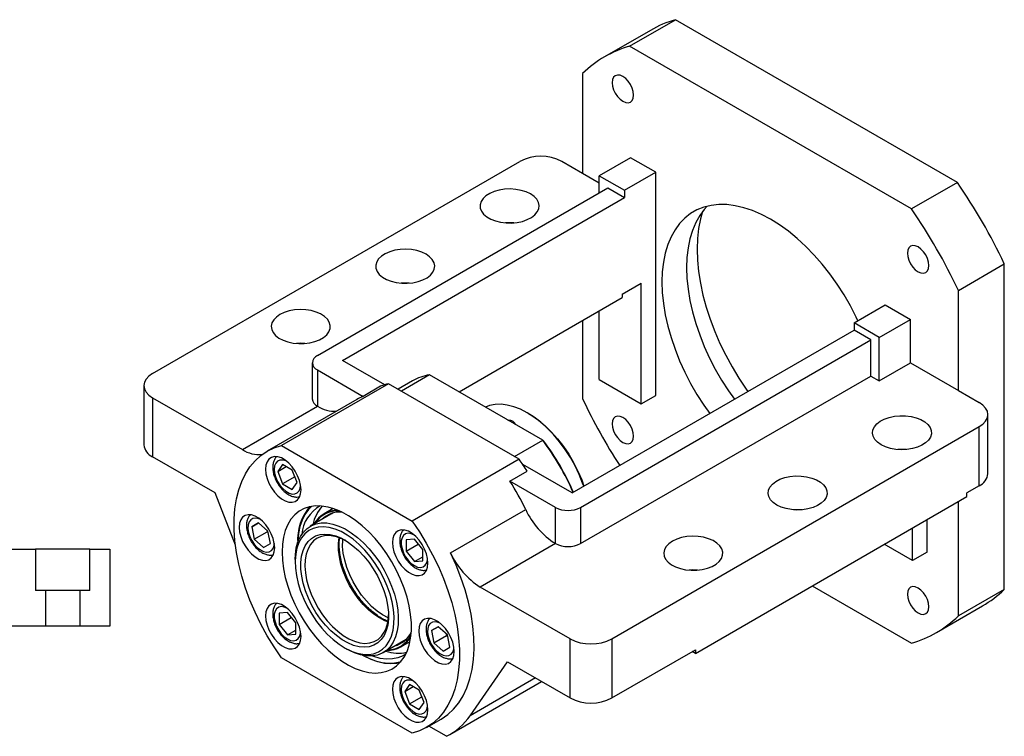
# Paper-space layout 'MBCS40L-H' of a CAD drawing. Header units: millimetres. Extents: x 8 to 324, y 9 to 205.
# Tile 4 of 4: x 179 to 290, y 124 to 205. Entities that reach past the tile are written whole.
import ezdxf

# ---------------------------------------------------------------- set-up
doc = ezdxf.new("R2010")
doc.units = ezdxf.units.MM

psp = doc.layouts.new('MBCS40L-H')

# ---------------------------------------------------------------- linework, layer by layer
at = {"color": 7, "linetype": 'Continuous', "lineweight": 25}
for p, q in [((247.9412, 201.7243), (253.1267, 204.7178)), ((284.9465, 186.3486), (253.1267, 204.7178)), ((250.2881, 203.5138), (245.1027, 200.5203)), ((279.761, 183.3551), (247.9412, 201.7243)), ((242.6379, 198.6617), (242.6379, 187.3662)), ((248.0591, 189.1359), (244.5236, 187.0949)), ((250.8875, 187.5031), (248.0591, 189.1359)), ((194.0833, 164.779), (235.5669, 188.7269)), ((242.6379, 187.3662), (240.2809, 188.7269)), ((244.5236, 186.2777), (242.6379, 187.3662)), ((244.5236, 185.1898), (244.5236, 187.0949)), ((244.5236, 187.0949), (247.352, 185.4621)), ((247.352, 185.4621), (250.8875, 187.5031)), ((250.8875, 162.3264), (250.8875, 187.5031)), ((212.7037, 166.8206), (245.4664, 185.7341)), ((245.4664, 185.7341), (247.352, 184.6456)), ((284.9465, 186.3486), (279.761, 183.3551)), ((215.5322, 166.2764), (247.352, 184.6456)), ((247.352, 185.4621), (247.352, 184.6456)), ((285.0643, 174.1695), (290.2498, 177.163)), ((290.2498, 140.4186), (290.2498, 177.163)), ((247.1163, 173.7584), (249.2376, 174.983)), ((249.2376, 161.374), (249.2376, 174.983)), ((247.1163, 173.7584), (247.1163, 173.3501)), ((285.0643, 162.874), (285.0643, 174.1695)), ((228.686, 162.7105), (247.1163, 173.3501)), ((273.2792, 170.4946), (276.8148, 172.5356)), ((276.8148, 172.5356), (279.6432, 170.9028)), ((244.5236, 164.0953), (244.5236, 171.8533)), ((242.6379, 170.7648), (242.6379, 161.9174)), ((276.1077, 168.8618), (273.2792, 170.4946)), ((273.2792, 170.4946), (273.2792, 169.6781)), ((276.1077, 168.8618), (279.6432, 170.9028)), ((279.6432, 166.0036), (279.6432, 170.9028)), ((241.4594, 151.3089), (273.2792, 169.6781)), ((275.1648, 168.5895), (273.2792, 169.6781)), ((242.4022, 149.6761), (275.1648, 168.5895)), ((275.1648, 164.5068), (275.1648, 168.5895)), ((276.1077, 163.9625), (276.1077, 168.8618)), ((212.118, 166.0042), (212.118, 161.9215)), ((220.3036, 163.5219), (215.5322, 166.2764)), ((276.1077, 163.9625), (279.6432, 166.0036)), ((279.6432, 166.0036), (285.0643, 162.874)), ((212.7037, 165.1878), (217.8556, 162.2137)), ((212.7037, 165.1878), (212.7037, 161.1051)), ((225.354, 164.634), (222.1721, 162.7971)), ((238.1429, 157.2511), (225.354, 164.634)), ((220.7165, 163.6375), (208.6249, 156.6572)), ((235.4737, 155.1182), (220.7165, 163.6375)), ((223.4158, 163.9451), (221.7997, 163.0121)), ((242.4022, 145.5934), (275.1648, 164.5068)), ((244.5236, 164.0953), (249.2376, 161.374)), ((275.1648, 164.5068), (276.1077, 163.9625)), ((193.107, 163.4183), (193.107, 156.7499)), ((219.8119, 163.3431), (217.8556, 162.2137)), ((249.2376, 161.374), (250.8875, 162.3264)), ((285.0643, 162.874), (287.4214, 161.5133)), ((194.0833, 162.0576), (194.0833, 155.3892)), ((194.0833, 162.0576), (204.2205, 156.2055)), ((217.1395, 161.8614), (207.0043, 156.0105)), ((204.2205, 156.2055), (212.7058, 161.1039)), ((212.7037, 161.1051), (212.7058, 161.1039)), ((236.5108, 160.2882), (236.393, 160.3563)), ((288.3977, 153.4842), (288.3977, 160.1526)), ((245.9378, 134.844), (287.4214, 158.792)), ((287.4214, 152.1235), (287.4214, 158.792)), ((234.961, 155.4142), (238.1429, 157.2511)), ((238.1429, 157.2511), (238.2259, 157.2032)), ((208.6249, 156.6572), (223.3822, 148.138)), ((201.1543, 151.3071), (194.0833, 155.3892)), ((235.4737, 155.1182), (223.3822, 148.138)), ((208.764, 154.5098), (208.2197, 153.7353)), ((208.2197, 153.7353), (209.1626, 154.2796)), ((208.2197, 153.7353), (208.764, 152.3323)), ((209.8526, 153.8813), (208.764, 154.5098)), ((210.397, 152.4783), (209.8526, 153.8813)), ((234.422, 152.6502), (236.3783, 153.7795)), ((241.4594, 151.3089), (235.8866, 154.526)), ((210.1444, 153.1292), (208.764, 152.3323)), ((208.764, 152.3323), (209.8526, 151.7038)), ((209.8526, 151.7038), (210.397, 152.4783)), ((239.5738, 149.6761), (234.422, 152.6502)), ((203.4288, 145.4074), (201.1543, 151.3071)), ((287.4214, 152.1235), (286.0071, 151.3071)), ((286.0071, 150.8989), (286.0071, 151.3071)), ((255.3659, 133.21), (286.0071, 150.8989)), ((285.0643, 137.4251), (285.0643, 150.3546)), ((214.4872, 149.053), (211.8872, 147.5521)), ((214.4845, 149.5518), (213.4384, 148.9479)), ((214.3483, 148.97), (214.4113, 149.0318)), ((227.7282, 144.54), (236.2135, 149.4385)), ((239.5738, 145.5934), (239.5738, 149.6761)), ((242.4022, 149.6761), (242.4022, 145.5934)), ((206.058, 147.9217), (205.2882, 147.4771)), ((205.2882, 147.4771), (206.0581, 147.9216)), ((207.1096, 146.9892), (206.058, 147.9217)), ((281.5288, 144.6376), (281.5288, 148.3136)), ((205.2882, 147.4771), (205.57, 146.1002)), ((205.57, 146.1002), (207.0139, 146.9337)), ((206.9788, 147.1052), (207.0139, 146.9337)), ((207.0139, 146.9337), (207.1447, 146.8177)), ((207.3914, 145.6123), (207.1096, 146.9892)), ((279.8789, 143.6851), (279.8789, 147.3611)), ((205.57, 146.1002), (206.6215, 145.1677)), ((223.6416, 146.0895), (222.6988, 146.0052)), ((222.6988, 146.0052), (222.6988, 144.748)), ((224.5845, 144.9166), (223.6416, 146.0895)), ((173.6029, 144.9499), (180.8809, 144.9499)), ((180.8809, 144.9499), (180.8809, 140.2833)), ((186.9916, 144.9499), (180.8809, 144.9499)), ((186.9916, 140.2833), (186.9916, 144.9499)), ((186.9916, 144.9499), (189.2696, 144.9499)), ((189.2696, 144.9499), (189.2696, 136.2833)), ((206.6215, 145.1677), (207.3914, 145.6123)), ((222.6988, 144.748), (224.0794, 145.545)), ((222.6988, 144.748), (223.6416, 143.5752)), ((224.5845, 143.6595), (224.5845, 144.9166)), ((239.5717, 145.5946), (231.0865, 140.6961)), ((239.5738, 145.5934), (239.5717, 145.5946)), ((279.8789, 143.6851), (276.6951, 145.5231)), ((281.5288, 144.6376), (279.8789, 143.6851)), ((210.1817, 143.7825), (210.1817, 143.5104)), ((223.6416, 143.5752), (224.5845, 144.1195)), ((223.6416, 143.5752), (224.5845, 143.6595)), ((182.021, 140.2833), (180.8809, 140.2833)), ((182.021, 136.2833), (182.021, 140.2833)), ((185.8516, 140.2833), (182.021, 140.2833)), ((185.8516, 140.2833), (185.8516, 136.2833)), ((186.9916, 140.2833), (185.8516, 140.2833)), ((241.2237, 134.844), (231.0865, 140.6961)), ((268.5617, 140.8278), (279.761, 134.3626)), ((290.2498, 140.4186), (285.0643, 137.4251)), ((282.5996, 135.5666), (287.7851, 138.5601)), ((209.3083, 137.8123), (208.3655, 137.728)), ((208.3655, 137.728), (208.3655, 136.4709)), ((208.3655, 136.4709), (209.746, 137.2678)), ((210.2511, 136.6395), (209.3083, 137.8123)), ((182.021, 136.2833), (170.9363, 136.2833)), ((185.8516, 136.2833), (182.021, 136.2833)), ((189.2696, 136.2833), (185.8516, 136.2833)), ((208.3655, 136.4709), (209.3083, 135.298)), ((209.3083, 135.298), (210.2511, 135.8423)), ((210.2511, 135.3823), (210.2511, 136.6395)), ((226.3284, 136.2198), (225.5586, 135.7753)), ((225.5586, 135.7753), (226.3285, 136.2197)), ((225.5586, 135.7753), (225.8404, 134.3983)), ((227.38, 135.2874), (226.3284, 136.2198)), ((209.3083, 135.298), (210.2511, 135.3823)), ((220.1199, 133.2912), (222.7198, 134.7921)), ((222.1043, 133.9364), (223.1504, 134.5403)), ((222.6635, 134.7369), (222.5785, 134.7133)), ((225.8404, 134.3983), (227.2843, 135.2319)), ((227.2492, 135.4034), (227.2843, 135.2319)), ((227.2843, 135.2319), (227.4151, 135.1159)), ((227.6617, 133.9104), (227.38, 135.2874)), ((241.2237, 128.1756), (241.2237, 134.844)), ((245.9378, 134.844), (245.9378, 128.1756)), ((215.767, 133.8354), (216.0026, 133.6993)), ((225.8404, 134.3983), (226.8919, 133.4659)), ((226.8919, 133.4659), (227.6617, 133.9104)), ((245.9378, 128.1756), (255.3659, 133.6183)), ((255.3659, 133.21), (255.0122, 133.4142)), ((255.3659, 133.6183), (255.3659, 133.21)), ((223.3822, 124.1861), (208.6249, 132.7053)), ((229.9259, 126.1741), (234.1527, 132.2576)), ((234.1527, 132.2576), (241.2237, 128.1756)), ((223.0973, 129.6837), (222.553, 128.9092)), ((222.553, 128.9092), (223.4959, 129.4536)), ((224.186, 129.0552), (223.0973, 129.6837)), ((224.7303, 127.6523), (224.186, 129.0552)), ((227.6527, 124.0531), (238.0087, 130.0315)), ((222.553, 128.9092), (223.0973, 127.5063)), ((223.0973, 127.5063), (224.4778, 128.3032)), ((223.0973, 127.5063), (224.186, 126.8778)), ((224.186, 126.8778), (224.7303, 127.6523)), ((225.0028, 124.8328), (226.6528, 125.7852)), ((227.2683, 123.8477), (225.2824, 124.9941))]:
    psp.add_line(p, q, dxfattribs=at)
at = {"color": 8, "linetype": 'Continuous', "lineweight": 25}
psp.add_line((237.3083, 130.4359), (229.9259, 126.1741), dxfattribs=at)
at = {"color": 7, "linetype": 'Continuous', "lineweight": 25, "flags": 128}
for points in [[(248.3983, 196.2102), (248.357, 196.5969), (248.2357, 197.0049), (248.0428, 197.4066), (247.7914, 197.7745), (247.4986, 198.0836), (247.1845, 198.3127), (246.8703, 198.4463), (246.5775, 198.4753), (246.3261, 198.3976), (246.1332, 198.2187), (246.012, 197.9506), (245.9706, 197.6117), (246.012, 197.225), (246.1332, 196.817), (246.3261, 196.4153), (246.5775, 196.0474), (246.8703, 195.7384), (247.1845, 195.5092), (247.4986, 195.3756), (247.7914, 195.3466), (248.0428, 195.4243), (248.2357, 195.6032), (248.357, 195.8713), (248.3983, 196.2102)], [(236.7454, 185.0531), (236.2567, 185.286), (235.7005, 185.4613), (235.0969, 185.5727), (234.4677, 185.6162), (233.8356, 185.5901), (233.2235, 185.4954), (232.6535, 185.3355), (232.1462, 185.1163), (231.7199, 184.8456), (231.3901, 184.5332), (231.1686, 184.1905), (231.0635, 183.8297), (231.0786, 183.464), (231.2133, 183.1065), (231.4628, 182.7702), (231.818, 182.4672), (232.2661, 182.2086), (232.7909, 182.0035), (233.3734, 181.8595), (233.9926, 181.7817), (234.6261, 181.773), (235.2511, 181.8337), (235.8448, 181.9615), (236.3859, 182.1519), (236.8549, 182.398), (237.2346, 182.6909), (237.5115, 183.0199), (237.6755, 183.3733), (237.7207, 183.7382), (237.6455, 184.1015), (237.4526, 184.4499), (237.1489, 184.771), (236.7454, 185.0531)], [(273.7164, 170.747), (273.5233, 171.153), (272.8685, 172.4236), (272.1522, 173.6643), (271.3792, 174.8666), (270.5548, 176.0222), (269.6846, 177.1234), (268.7745, 178.1625), (267.8308, 179.1325), (266.8599, 180.0268), (265.8685, 180.8392), (264.8633, 181.5642), (263.8511, 182.1968), (262.839, 182.7328), (261.8338, 183.1684), (260.8423, 183.5007), (259.8715, 183.7274), (258.9277, 183.8469), (258.0177, 183.8585), (257.1475, 183.7621), (256.323, 183.5583), (255.55, 183.2485), (254.8337, 182.8349), (254.179, 182.3202), (253.5904, 181.708), (253.0719, 181.0025), (252.6269, 180.2084), (252.2587, 179.3312), (251.9697, 178.3769), (251.7618, 177.352), (251.6365, 176.2636), (251.5946, 175.119), (251.6365, 173.926), (251.7618, 172.6929), (251.9697, 171.428), (252.2587, 170.14), (252.6269, 168.8377), (253.0719, 167.5299), (253.5904, 166.2257), (254.179, 164.9339), (254.8337, 163.6633), (255.55, 162.4226), (256.323, 161.2203), (256.991, 160.2751)], [(256.6881, 183.6633), (256.3717, 183.3136), (255.8531, 182.6081), (255.4082, 181.814), (255.04, 180.9368), (254.751, 179.9825), (254.5431, 178.9576), (254.4178, 177.8692), (254.3759, 176.7246)], [(256.1655, 183.0553), (255.9384, 182.2296), (255.732, 181.1508), (255.6077, 180.0097), (255.5662, 178.8132), (255.6077, 177.5688), (255.732, 176.2841), (255.9384, 174.9671), (256.2255, 173.6258), (256.5916, 172.2686), (257.0344, 170.9038), (257.5512, 169.5398), (258.1388, 168.185), (258.7936, 166.8478), (259.5116, 165.5365), (260.2883, 164.259), (261.1189, 163.0234), (261.3035, 162.7646)], [(281.7317, 176.9673), (281.6903, 177.354), (281.569, 177.762), (281.3761, 178.1637), (281.1247, 178.5316), (280.832, 178.8406), (280.5178, 179.0698), (280.2036, 179.2034), (279.9109, 179.2323), (279.6595, 179.1547), (279.4666, 178.9758), (279.3453, 178.7077), (279.3039, 178.3688), (279.3453, 177.9821), (279.4666, 177.574), (279.6595, 177.1724), (279.9109, 176.8045), (280.2036, 176.4954), (280.5178, 176.2663), (280.832, 176.1327), (281.1247, 176.1037), (281.3761, 176.1814), (281.569, 176.3603), (281.6903, 176.6284), (281.7317, 176.9673)], [(224.9603, 178.2497), (224.4716, 178.4826), (223.9154, 178.6579), (223.3118, 178.7693), (222.6826, 178.8128), (222.0505, 178.7867), (221.4384, 178.692), (220.8683, 178.5321), (220.361, 178.3129), (219.9348, 178.0422), (219.6049, 177.7298), (219.3835, 177.3871), (219.2784, 177.0263), (219.2935, 176.6606), (219.4282, 176.3031), (219.6776, 175.9668), (220.0328, 175.6638), (220.4809, 175.4052), (221.0057, 175.2001), (221.5883, 175.0561), (222.2075, 174.9783), (222.841, 174.9696), (223.466, 175.0303), (224.0597, 175.1581), (224.6008, 175.3485), (225.0697, 175.5946), (225.4495, 175.8875), (225.7264, 176.2165), (225.8904, 176.5699), (225.9356, 176.9348), (225.8604, 177.298), (225.6674, 177.6465), (225.3637, 177.9676), (224.9603, 178.2497)], [(254.3759, 176.7246), (254.4178, 175.5316), (254.5431, 174.2985), (254.751, 173.0336), (255.04, 171.7456), (255.4082, 170.4433), (255.8531, 169.1355), (256.3717, 167.8313), (256.9603, 166.5395), (257.615, 165.2689), (258.3313, 164.0282), (259.1043, 162.8259), (259.7722, 161.8807)], [(208.4611, 171.4463), (208.0576, 171.1642), (207.7539, 170.8431), (207.561, 170.4946), (207.4857, 170.1314), (207.5309, 169.7665), (207.695, 169.4131), (207.9719, 169.0841), (208.3516, 168.7912), (208.8205, 168.5451), (209.3616, 168.3547), (209.9554, 168.2269), (210.5803, 168.1662), (211.2139, 168.1749), (211.8331, 168.2527), (212.4156, 168.3967), (212.9404, 168.6018), (213.3885, 168.8604), (213.7437, 169.1634), (213.9932, 169.4997), (214.1279, 169.8572), (214.143, 170.2229), (214.0379, 170.5837), (213.8164, 170.9264), (213.4866, 171.2388), (213.0603, 171.5095), (212.553, 171.7287), (211.983, 171.8886), (211.3709, 171.9833), (210.7388, 172.0094), (210.1096, 171.9659), (209.506, 171.8545), (208.9498, 171.6792), (208.4611, 171.4463)], [(211.2858, 168.1803), (210.7388, 168.1988), (210.3505, 168.1803)], [(194.0833, 164.779), (193.6687, 164.4874), (193.3607, 164.1547), (193.171, 163.7937), (193.107, 163.4183), (193.171, 163.0429), (193.3607, 162.6819), (193.6687, 162.3492), (194.0833, 162.0576)], [(242.7613, 152.0605), (242.6392, 152.4097), (242.2445, 153.3952), (241.7811, 154.3665), (241.2546, 155.3123), (240.671, 156.2216), (240.0373, 157.0836), (239.3609, 157.8882), (238.6496, 158.6261), (237.9119, 159.2885), (237.1563, 159.8677), (236.3918, 160.3569), (235.6273, 160.7504), (234.8718, 161.0435), (234.134, 161.2329), (233.4228, 161.3162), (232.7463, 161.2926), (232.1126, 161.1623), (231.6627, 160.9921)], [(287.4214, 158.792), (287.8359, 159.0836), (288.1439, 159.4162), (288.3336, 159.7772), (288.3977, 160.1526), (288.3336, 160.5281), (288.1439, 160.889), (287.8359, 161.2217), (287.4214, 161.5133)], [(236.5108, 160.2882), (236.8927, 160.0556), (237.6541, 159.5187), (238.4017, 158.8937), (239.1262, 158.1882), (239.819, 157.4107), (240.4717, 156.5707), (241.0762, 155.6783), (241.6253, 154.7445), (242.1123, 153.7804), (242.5313, 152.798), (242.7908, 152.0775)], [(248.3983, 157.7181), (248.357, 158.1048), (248.2357, 158.5128), (248.0428, 158.9145), (247.7914, 159.2824), (247.4986, 159.5914), (247.1845, 159.8206), (246.8703, 159.9542), (246.5775, 159.9832), (246.3261, 159.9055), (246.1332, 159.7266), (246.012, 159.4585), (245.9706, 159.1196), (246.012, 158.7329), (246.1332, 158.3249), (246.3261, 157.9232), (246.5775, 157.5553), (246.8703, 157.2463), (247.1845, 157.0171), (247.4986, 156.8835), (247.7914, 156.8545), (248.0428, 156.9322), (248.2357, 157.1111), (248.357, 157.3792), (248.3983, 157.7181)], [(276.3434, 156.7509), (275.9399, 157.033), (275.6362, 157.3541), (275.4432, 157.7026), (275.368, 158.0658), (275.4132, 158.4307), (275.5772, 158.7841), (275.8541, 159.1132), (276.2339, 159.406), (276.7028, 159.6521), (277.2439, 159.8425), (277.8376, 159.9703), (278.4626, 160.031), (279.0961, 160.0223), (279.7153, 159.9445), (280.2979, 159.8005), (280.8227, 159.5955), (281.2708, 159.3368), (281.626, 159.0338), (281.8754, 158.6975), (282.0101, 158.3401), (282.0252, 157.9743), (281.9201, 157.6136), (281.6987, 157.2708), (281.3688, 156.9584), (280.9426, 156.6877), (280.4353, 156.4685), (279.8653, 156.3087), (279.2531, 156.214), (278.6211, 156.1879), (277.9918, 156.2313), (277.3882, 156.3427), (276.832, 156.518), (276.3434, 156.7509)], [(208.6249, 132.7053), (207.7923, 133.9319), (207.016, 135.2029), (206.3012, 136.5098), (205.653, 137.8434), (205.0757, 139.1947), (204.5734, 140.5544), (204.1494, 141.9133), (203.8066, 143.2618), (203.5475, 144.591), (203.3737, 145.8915), (203.2866, 147.1546), (203.2866, 148.3715), (203.3737, 149.5339), (203.5475, 150.6338), (203.8066, 151.6637), (204.1494, 152.6166), (204.5734, 153.4858), (205.0757, 154.2656), (205.653, 154.9504), (206.3012, 155.5356), (207.016, 156.0172), (207.7923, 156.3919), (208.6249, 156.6572)], [(206.8334, 153.9912), (206.8772, 153.485), (207.0067, 152.9503), (207.2161, 152.4105), (207.4963, 151.8893), (207.8352, 151.4094), (208.2178, 150.9918), (208.6275, 150.6547), (209.0463, 150.4129), (209.456, 150.277), (209.8386, 150.2528), (210.1775, 150.3415), (210.4578, 150.5391), (210.6672, 150.8371), (210.7966, 151.2223), (210.8404, 151.6781), (210.7966, 152.1844), (210.6672, 152.7191), (210.4578, 153.2588), (210.1775, 153.7801), (209.8386, 154.26), (209.456, 154.6776), (209.0463, 155.0146), (208.6275, 155.2564), (208.2178, 155.3924), (207.8352, 155.4165), (207.4963, 155.3279), (207.2161, 155.1302), (207.0067, 154.8322), (206.8772, 154.447), (206.8334, 153.9912)], [(264.5582, 149.9475), (264.1548, 150.2296), (263.8511, 150.5507), (263.6581, 150.8992), (263.5829, 151.2624), (263.6281, 151.6273), (263.7921, 151.9807), (264.069, 152.3098), (264.4488, 152.6026), (264.9177, 152.8487), (265.4588, 153.0391), (266.0525, 153.1669), (266.6775, 153.2276), (267.311, 153.2189), (267.9302, 153.1411), (268.5128, 152.9971), (269.0376, 152.7921), (269.4857, 152.5334), (269.8409, 152.2304), (270.0903, 151.8941), (270.225, 151.5367), (270.2401, 151.1709), (270.135, 150.8102), (269.9136, 150.4674), (269.5837, 150.155), (269.1575, 149.8843), (268.6502, 149.6651), (268.0801, 149.5053), (267.468, 149.4106), (266.8359, 149.3845), (266.2067, 149.4279), (265.6031, 149.5393), (265.0469, 149.7146), (264.5582, 149.9475)], [(208.6968, 144.6397), (208.7382, 143.719), (208.8619, 142.7609), (209.0665, 141.7762), (209.3498, 140.7763), (209.7084, 139.7723), (210.1383, 138.7757), (210.6348, 137.7977), (211.192, 136.8494), (211.8037, 135.9416), (212.4631, 135.0846), (213.1625, 134.2881), (213.8942, 133.561), (214.6497, 132.9117), (215.4206, 132.3475), (216.1981, 131.8747), (216.9734, 131.4988), (217.7377, 131.224), (218.4823, 131.0534), (219.1989, 130.989), (219.8792, 131.0314), (220.5157, 131.1802), (221.101, 131.4338), (221.6286, 131.7891), (222.0924, 132.2423), (222.4873, 132.7882), (222.8086, 133.4205), (223.0529, 134.1322), (223.2173, 134.9151), (223.3, 135.7604), (223.3, 136.6586), (223.2173, 137.5993), (223.0529, 138.5721), (222.8086, 139.5658), (222.4873, 140.5692), (222.0924, 141.5709), (221.6286, 142.5596), (221.101, 143.5241), (220.5157, 144.4534), (219.8792, 145.3371), (219.1989, 146.165), (218.4823, 146.9279), (217.7377, 147.6171), (216.9734, 148.2247), (216.1981, 148.7439), (215.4206, 149.1689), (214.6497, 149.4947), (213.8942, 149.7177), (213.1625, 149.8354), (212.4631, 149.8464), (211.8037, 149.7507), (211.192, 149.5492), (210.6348, 149.2443), (210.1383, 148.8395), (209.7084, 148.3392), (209.3498, 147.7493), (209.0665, 147.0763), (208.8619, 146.328), (208.7382, 145.5127), (208.6968, 144.6397)], [(212.0361, 149.7974), (211.6705, 149.4303), (211.2746, 148.8848), (210.9536, 148.2513), (210.7111, 147.5372), (210.55, 146.7508), (210.4722, 145.9013), (210.4661, 145.6938)], [(203.8649, 147.4291), (203.9087, 146.9229), (204.0381, 146.3881), (204.2475, 145.8484), (204.5278, 145.3272), (204.8666, 144.8473), (205.2493, 144.4297), (205.659, 144.0926), (206.0778, 143.8508), (206.4875, 143.7149), (206.8701, 143.6907), (207.209, 143.7794), (207.4892, 143.977), (207.6986, 144.275), (207.8281, 144.6602), (207.8719, 145.116), (207.8281, 145.6223), (207.6986, 146.157), (207.4892, 146.6967), (207.209, 147.2179), (206.8701, 147.6978), (206.4875, 148.1155), (206.0778, 148.4525), (205.659, 148.6943), (205.2493, 148.8303), (204.8666, 148.8544), (204.5278, 148.7657), (204.2475, 148.5681), (204.0381, 148.2701), (203.9087, 147.8849), (203.8649, 147.4291)], [(210.1817, 143.7825), (210.2048, 144.367), (210.3095, 145.1093), (210.4972, 145.7833), (210.7652, 146.3791), (211.1096, 146.8881), (211.5253, 147.3027), (212.0064, 147.617), (212.5457, 147.8264), (213.1355, 147.9278), (213.7671, 147.9197), (214.4313, 147.8023), (215.1185, 147.5773), (215.8185, 147.2479), (216.5212, 146.819), (217.2164, 146.2968), (217.8939, 145.6889), (218.5439, 145.0043), (219.1568, 144.2527), (219.7237, 143.4454), (220.2364, 142.5939), (220.6873, 141.7108), (221.0699, 140.8088), (221.3787, 139.9012), (221.6091, 139.0012), (221.7577, 138.1219), (221.8225, 137.2762), (221.8024, 136.4763), (221.6977, 135.7339), (221.51, 135.0599), (221.242, 134.4641), (221.242, 134.4641)], [(223.3822, 148.138), (224.2149, 146.9114), (224.9912, 145.6403), (225.7059, 144.3335), (226.3541, 142.9999), (226.9314, 141.6486), (227.4338, 140.2888), (227.8578, 138.93), (228.2005, 137.5814), (228.4597, 136.2523), (228.6334, 134.9518), (228.7206, 133.6887), (228.7206, 132.4718), (228.6334, 131.3094), (228.4597, 130.2095), (228.2005, 129.1796), (227.8578, 128.2267), (227.4338, 127.3574), (226.9314, 126.5777), (226.3541, 125.8929), (225.7059, 125.3077), (224.9912, 124.826), (224.2149, 124.4513), (223.3822, 124.1861)], [(220.7942, 134.5693), (221.0556, 135.1529), (221.2369, 135.8144), (221.3353, 136.5437), (221.3493, 137.3297), (221.2786, 138.1605), (221.1245, 139.0235), (220.8891, 139.9056), (220.5761, 140.7935), (220.1902, 141.6737), (219.7373, 142.5329), (219.2242, 143.3579), (218.6587, 144.1365), (218.0494, 144.8566), (217.4055, 145.5075), (216.7368, 146.0791), (216.0534, 146.563), (215.3656, 146.9517), (214.684, 147.2394), (214.0188, 147.4216), (213.3801, 147.4957), (212.7776, 147.4604), (212.2204, 147.3164), (211.717, 147.0659), (211.275, 146.7125), (210.9011, 146.2617), (210.601, 145.7203), (210.3793, 145.0966), (210.2392, 144.3999), (210.1829, 143.6408), (210.2113, 142.8309), (210.3239, 141.9824), (210.519, 141.1082), (210.7937, 140.2215), (211.1438, 139.3357), (211.564, 138.4644), (212.048, 137.6207), (212.5883, 136.8173), (213.1768, 136.0666), (213.8046, 135.3798), (214.4622, 134.7674), (215.1395, 134.2386), (215.8264, 133.8015), (216.5124, 133.4626), (217.1871, 133.2273), (217.8403, 133.0989), (218.462, 133.0794), (219.043, 133.1692), (219.5743, 133.3669), (220.0479, 133.6694), (220.4566, 134.0722), (220.7942, 134.5693)], [(221.1668, 145.7168), (221.2106, 145.2105), (221.34, 144.6758), (221.5494, 144.136), (221.8297, 143.6148), (222.1685, 143.1349), (222.5511, 142.7173), (222.9608, 142.3802), (223.3797, 142.1385), (223.7894, 142.0025), (224.172, 141.9783), (224.5108, 142.067), (224.7911, 142.2647), (225.0005, 142.5626), (225.1299, 142.9479), (225.1737, 143.4036), (225.1299, 143.9099), (225.0005, 144.4446), (224.7911, 144.9844), (224.5108, 145.5056), (224.172, 145.9855), (223.7894, 146.4031), (223.3797, 146.7402), (222.9608, 146.982), (222.5511, 147.1179), (222.1685, 147.1421), (221.8297, 147.0534), (221.5494, 146.8558), (221.34, 146.5578), (221.2106, 146.1725), (221.1668, 145.7168)], [(220.2216, 135.2205), (219.9016, 134.7553), (219.5108, 134.3847), (219.056, 134.115), (218.545, 133.951), (217.9864, 133.8953), (217.3899, 133.949), (216.7657, 134.1111), (216.1243, 134.3789), (215.4769, 134.7477), (214.8344, 135.2112), (214.2079, 135.7616), (213.6081, 136.3894), (213.0453, 137.0839), (212.529, 137.8331), (212.0682, 138.6243), (211.6706, 139.4439), (211.3432, 140.278), (211.0915, 141.1121), (210.9197, 141.9321), (210.831, 142.724), (210.8267, 143.4741), (210.9069, 144.1697), (211.0704, 144.7988), (211.3142, 145.3506), (211.6342, 145.8159), (212.0249, 146.1865), (212.4797, 146.4561), (212.9907, 146.6201), (213.5493, 146.6758), (214.1458, 146.6221), (214.7701, 146.46), (215.4114, 146.1923), (216.0589, 145.8235), (216.7013, 145.3599), (217.3278, 144.8095), (217.9276, 144.1817), (218.4905, 143.4873), (219.0068, 142.738), (219.4676, 141.9468), (219.8651, 141.1272), (220.1926, 140.2932), (220.4443, 139.459), (220.616, 138.639), (220.7048, 137.8472), (220.7091, 137.097), (220.6288, 136.4015), (220.4654, 135.7724), (220.2216, 135.2205)], [(215.8879, 145.9304), (215.455, 146.1449), (214.8358, 146.3697), (214.2375, 146.4883), (213.6707, 146.4987), (213.1455, 146.4006), (212.6714, 146.1958), (212.2567, 145.888), (211.9088, 145.4826), (211.634, 144.9869), (211.4372, 144.4098), (211.3219, 143.7614), (211.2902, 143.0535), (211.3425, 142.2986), (211.478, 141.5102), (211.6943, 140.7024), (211.9875, 139.8896), (212.3523, 139.0863), (212.7823, 138.3068), (213.2698, 137.565), (213.8061, 136.8743), (214.3816, 136.2468), (214.986, 135.6938), (215.6086, 135.2252), (216.2382, 134.8493), (216.8637, 134.5729), (217.4738, 134.4008), (218.0576, 134.3362), (218.6048, 134.3802), (219.1056, 134.5319), (219.5511, 134.7888), (219.9332, 135.1462), (220.2452, 135.5977), (220.2452, 135.5977)], [(252.7731, 145.8655), (252.3697, 145.5834), (252.0659, 145.2623), (251.873, 144.9139), (251.7978, 144.5506), (251.843, 144.1857), (252.007, 143.8324), (252.2839, 143.5033), (252.6636, 143.2104), (253.1326, 142.9643), (253.6737, 142.7739), (254.2674, 142.6461), (254.8924, 142.5854), (255.5259, 142.5941), (256.1451, 142.6719), (256.7276, 142.8159), (257.2525, 143.021), (257.7006, 143.2796), (258.0557, 143.5826), (258.3052, 143.9189), (258.4399, 144.2764), (258.455, 144.6421), (258.3499, 145.0029), (258.1284, 145.3456), (257.7986, 145.658), (257.3724, 145.9287), (256.865, 146.1479), (256.295, 146.3078), (255.6829, 146.4025), (255.0508, 146.4286), (254.4216, 146.3851), (253.818, 146.2737), (253.2618, 146.0984), (252.7731, 145.8655)], [(226.6528, 125.7852), (226.6755, 125.7984), (227.4029, 126.2974), (228.0604, 126.9045), (228.6432, 127.6154), (229.1472, 128.4251), (229.5687, 129.3276), (229.9047, 130.3166), (230.1528, 131.385), (230.3112, 132.525), (230.3788, 133.7285), (230.3551, 134.9868), (230.2402, 136.291), (230.0351, 137.6317), (229.7411, 138.9992), (229.3604, 140.3837), (228.8957, 141.7753), (228.3503, 143.1641), (227.7282, 144.54)], [(255.5978, 142.5996), (255.0508, 142.618), (254.6625, 142.5996)], [(281.7317, 138.4752), (281.6903, 138.8618), (281.569, 139.2699), (281.3761, 139.6716), (281.1247, 140.0395), (280.832, 140.3485), (280.5178, 140.5777), (280.2036, 140.7113), (279.9109, 140.7402), (279.6595, 140.6626), (279.4666, 140.4837), (279.3453, 140.2156), (279.3039, 139.8767), (279.3453, 139.49), (279.4666, 139.0819), (279.6595, 138.6803), (279.9109, 138.3124), (280.2036, 138.0033), (280.5178, 137.7742), (280.832, 137.6406), (281.1247, 137.6116), (281.3761, 137.6892), (281.569, 137.8682), (281.6903, 138.1363), (281.7317, 138.4752)], [(206.8334, 137.4396), (206.8772, 136.9334), (207.0067, 136.3986), (207.2161, 135.8589), (207.4963, 135.3377), (207.8352, 134.8578), (208.2178, 134.4402), (208.6275, 134.1031), (209.0463, 133.8613), (209.456, 133.7254), (209.8386, 133.7012), (210.1775, 133.7899), (210.4578, 133.9875), (210.6672, 134.2855), (210.7966, 134.6707), (210.8404, 135.1265), (210.7966, 135.6328), (210.6672, 136.1675), (210.4578, 136.7072), (210.1775, 137.2284), (209.8386, 137.7083), (209.456, 138.126), (209.0463, 138.463), (208.6275, 138.7048), (208.2178, 138.8408), (207.8352, 138.8649), (207.4963, 138.7763), (207.2161, 138.5786), (207.0067, 138.2806), (206.8772, 137.8954), (206.8334, 137.4396)], [(224.1353, 135.7273), (224.1791, 135.221), (224.3085, 134.6863), (224.5179, 134.1465), (224.7982, 133.6253), (225.137, 133.1454), (225.5197, 132.7278), (225.9294, 132.3907), (226.3482, 132.149), (226.7579, 132.013), (227.1405, 131.9888), (227.4794, 132.0775), (227.7596, 132.2752), (227.969, 132.5731), (228.0985, 132.9584), (228.1422, 133.4141), (228.0985, 133.9204), (227.969, 134.4551), (227.7596, 134.9949), (227.4794, 135.5161), (227.1405, 135.996), (226.7579, 136.4136), (226.3482, 136.7507), (225.9294, 136.9925), (225.5197, 137.1284), (225.137, 137.1526), (224.7982, 137.0639), (224.5179, 136.8663), (224.3085, 136.5683), (224.1791, 136.183), (224.1353, 135.7273)], [(221.242, 134.4641), (220.8976, 133.9552), (220.4818, 133.5406), (220.0008, 133.2263), (219.4614, 133.0169), (218.8716, 132.9155), (218.24, 132.9235), (217.5758, 133.0409), (216.8887, 133.266), (216.1887, 133.5953), (216.0026, 133.6993)], [(222.0059, 132.1214), (221.6579, 132.0535), (220.9782, 132.0093), (220.2622, 132.072), (219.5179, 132.2409), (218.7539, 132.514), (217.9787, 132.8882), (217.7702, 133.0052)], [(217.7999, 132.9898), (218.4892, 132.6464), (219.2563, 132.3563), (220.0046, 132.1719), (220.7254, 132.0953), (221.4101, 132.1276), (222.0508, 132.2682), (222.1387, 132.2972)], [(222.6682, 133.1155), (222.3571, 132.9315), (221.7829, 132.7002), (221.1586, 132.5742), (220.4918, 132.555), (219.7905, 132.6429), (219.0633, 132.8367), (218.8458, 132.9136)], [(221.1668, 129.1652), (221.2106, 128.6589), (221.34, 128.1242), (221.5494, 127.5844), (221.8297, 127.0632), (222.1685, 126.5833), (222.5511, 126.1657), (222.9608, 125.8286), (223.3797, 125.5868), (223.7894, 125.4509), (224.172, 125.4267), (224.5108, 125.5154), (224.7911, 125.7131), (225.0005, 126.011), (225.1299, 126.3963), (225.1737, 126.852), (225.1299, 127.3583), (225.0005, 127.893), (224.7911, 128.4328), (224.5108, 128.954), (224.172, 129.4339), (223.7894, 129.8515), (223.3797, 130.1886), (222.9608, 130.4304), (222.5511, 130.5663), (222.1685, 130.5905), (221.8297, 130.5018), (221.5494, 130.3042), (221.34, 130.0062), (221.2106, 129.6209), (221.1668, 129.1652)]]:
    psp.add_lwpolyline(points, dxfattribs=at)
at = {"color": 8, "linetype": 'Continuous', "lineweight": 25, "flags": 128}
for points in [[(209.2398, 154.8683), (209.1284, 154.9219), (208.779, 155.0242), (208.4603, 155.015), (208.191, 154.8949), (207.9865, 154.6709), (207.8589, 154.3561), (207.8155, 153.9686)], [(207.8155, 153.9686), (207.8589, 153.531), (207.9865, 153.0688), (208.191, 152.6087), (208.4603, 152.1777), (208.779, 151.8006), (209.1284, 151.4994), (209.4882, 151.2917), (209.8377, 151.1894), (210.1563, 151.1986), (210.4257, 151.3187), (210.6301, 151.5426), (210.7577, 151.8575), (210.7995, 152.1666)], [(206.2713, 148.3062), (206.0707, 148.3956), (205.7271, 148.4703), (205.4192, 148.4331), (205.1647, 148.2862), (204.9785, 148.038), (204.8715, 147.7031), (204.8497, 147.3008), (204.9146, 146.8546), (205.0623, 146.3904), (205.2842, 145.9351)], [(223.5732, 146.5939), (223.2844, 146.7123), (222.9479, 146.7592), (222.6518, 146.6941), (222.4131, 146.5208), (222.2459, 146.2494), (222.1598, 145.8956), (222.1598, 145.48), (222.2459, 145.0268), (222.4131, 144.5623), (222.6518, 144.1135), (222.9479, 143.7065), (223.2844, 143.3649), (223.6416, 143.1085), (223.9989, 142.9524), (224.3354, 142.9055), (224.6315, 142.9706), (224.8702, 143.1439), (225.0374, 143.4153), (225.1235, 143.7691), (225.1328, 143.8921)], [(205.2842, 145.9351), (205.5675, 145.5153), (205.8957, 145.1553), (206.2497, 144.8761), (206.6089, 144.6938), (206.9524, 144.6191), (207.2604, 144.6563), (207.5149, 144.8032), (207.701, 145.0514), (207.8081, 145.3863), (207.831, 145.6045)], [(220.6378, 136.7489), (220.3234, 136.8754), (219.6944, 137.2023), (219.0669, 137.6255), (218.4521, 138.1374), (217.8608, 138.729), (217.3037, 139.3896), (216.7906, 140.1074), (216.3309, 140.8698), (215.9326, 141.663), (215.6028, 142.4728), (215.3475, 143.285), (215.1712, 144.0848), (215.0771, 144.8582), (215.0668, 145.5912), (215.1405, 146.2709), (215.1406, 146.2714)], [(220.6783, 137.2007), (220.0488, 137.546), (219.4227, 137.9863), (218.8114, 138.5138), (218.2257, 139.119), (217.6761, 139.7912), (217.1723, 140.5183), (216.7233, 141.2874), (216.3373, 142.0848), (216.021, 142.8962), (215.7801, 143.7072), (215.6188, 144.5032), (215.5402, 145.2701), (215.5455, 145.9941), (215.5538, 146.1001)], [(209.2398, 138.3167), (208.9511, 138.4351), (208.6146, 138.482), (208.3184, 138.4169), (208.0798, 138.2436), (207.9125, 137.9722), (207.8264, 137.6185), (207.8264, 137.2029), (207.9125, 136.7497), (208.0798, 136.2852), (208.3184, 135.8364), (208.6146, 135.4293), (208.9511, 135.0877), (209.3083, 134.8314)], [(226.5417, 136.6044), (226.3411, 136.6938), (225.9975, 136.7685), (225.6896, 136.7313), (225.4351, 136.5843), (225.2489, 136.3362), (225.1418, 136.0012), (225.1201, 135.599), (225.185, 135.1527), (225.3327, 134.6885), (225.5546, 134.2333), (225.8379, 133.8135), (226.1661, 133.4535), (226.52, 133.1742), (226.8793, 132.9919), (227.2228, 132.9172), (227.5308, 132.9544), (227.7853, 133.1014), (227.9714, 133.3495), (228.0785, 133.6845), (228.1014, 133.9026)], [(209.3083, 134.8314), (209.6656, 134.6752), (210.002, 134.6284), (210.2982, 134.6934), (210.5368, 134.8667), (210.7041, 135.1382), (210.7902, 135.4919), (210.7995, 135.615)], [(223.5732, 130.0423), (223.4617, 130.0959), (223.1123, 130.1981), (222.7937, 130.1889), (222.5243, 130.0689), (222.3199, 129.8449), (222.1922, 129.53), (222.1489, 129.1425), (222.1922, 128.7049), (222.3199, 128.2427), (222.5243, 127.7827), (222.7937, 127.3516), (223.1123, 126.9745), (223.4617, 126.6734), (223.8216, 126.4656), (224.171, 126.3634), (224.4896, 126.3725), (224.759, 126.4926), (224.9634, 126.7166), (225.0911, 127.0315), (225.1328, 127.3405)]]:
    psp.add_lwpolyline(points, dxfattribs=at)
at = {"color": 7, "linetype": 'Continuous', "lineweight": 25}
for centre, radius, start, end in [((256.64, 192.4864), 12.7259, 106.026108, 119.942459), ((251.4261, 189.5665), 12.6474, 105.994383, 134.016369), ((237.9239, 184.1779), 5.1234, 62.609682, 117.390331), ((231.7593, 149.5172), 64.6949, 25.297955, 34.702045), ((226.5739, 146.5237), 64.6949, 25.297955, 34.702045), ((234.3883, 176.0599), 5.7463, 85.332041, 94.667897), ((222.6032, 169.2569), 5.7459, 85.331756, 94.668244), ((213.0136, 166.0042), 0.8732, 110.783345, 249.216716), ((226.28, 158.9575), 5.7515, 99.264404, 119.866818), ((222.2005, 157.5403), 6.2751, 103.679694, 112.37331), ((213.1189, 162.0213), 1.0059, 185.695011, 245.625299), ((220.1544, 156.6371), 6.0319, 112.402612, 119.988706), ((301.1439, 189.5709), 64.7121, 205.298319, 212.917717), ((214.6502, 164.1238), 3.5917, 237.224221, 273.126044), ((215.3089, 140.02), 28.606, 23.378027, 37.039125), ((215.5901, 140.1826), 28.321, 23.31068, 36.940686), ((194.7751, 156.9162), 1.6764, 185.694365, 245.625824), ((206.1462, 159.1791), 3.5426, 237.073801, 274.946819), ((278.7004, 150.4796), 5.7458, 85.331658, 94.66828), ((210.4944, 137.2654), 30.7033, 32.538147, 35.553491), ((286.7295, 153.6506), 1.6765, 294.37455, 354.305356), ((208.2124, 135.9244), 31.0917, 25.763192, 32.544159), ((216.3177, 146.0113), 5.8637, 140.128857, 183.432558), ((215.0186, 146.2578), 4.1131, 119.240834, 174.702439), ((216.6247, 146.8011), 4.5365, 138.158122, 168.277833), ((214.983, 146.2722), 3.0817, 89.471494, 150.463846), ((215.0075, 146.2371), 3.0581, 87.218196, 148.047962), ((215.2697, 146.2212), 2.9405, 86.560415, 134.73944), ((244.3666, 153.1725), 8.9675, 204.607134, 237.676844), ((240.988, 152.4055), 3.074, 242.609606, 297.390374), ((266.9153, 143.6766), 5.7454, 85.331373, 94.668627), ((235.8813, 148.2741), 8.9675, 204.607134, 237.676844), ((240.988, 148.3228), 3.074, 242.609606, 297.390374), ((281.4293, 149.5525), 12.6976, 300.03645, 314.000191), ((216.3281, 137.5756), 4.3881, 333.209829, 359.884306), ((276.2761, 146.5204), 12.6474, 285.994383, 314.016369), ((220.5598, 136.612), 3.0816, 269.529969, 330.523937), ((220.5368, 136.6583), 3.0657, 272.029879, 332.693195), ((220.6274, 136.9243), 2.986, 285.645108, 333.044298), ((243.5807, 139.393), 5.1234, 242.609632, 297.390343), ((221.8384, 137.7639), 4.5313, 251.699042, 281.854265), ((243.5807, 132.7246), 5.1234, 242.609632, 297.390343), ((224.1281, 130.116), 7.011, 296.609055, 325.788461)]:
    psp.add_arc(centre, radius, start, end, dxfattribs=at)
for points, knots in [([(234.1883, 159.5341), (234.2412, 159.5356), (234.3897, 159.5399), (234.5887, 159.4929), (234.7071, 159.4343), (234.7537, 159.4113)], [0, 0, 0, 0, 0.25118306, 0.70563893, 1, 1, 1, 1]), ([(234.7537, 159.4113), (234.8133, 159.3679), (234.9324, 159.2811), (235.0065, 159.1464), (234.9949, 159.0692), (234.992, 159.0499)], [0, 0, 0, 0, 0.42862321, 0.85721114, 1, 1, 1, 1]), ([(208.0528, 155.3815), (208.047, 155.3765), (207.9507, 155.2931), (207.8274, 155.0623), (207.6923, 154.7012), (207.6557, 154.398), (207.6514, 154.1382), (207.6649, 153.8652), (207.739, 153.4491), (207.9024, 152.956), (208.1338, 152.4775), (208.4242, 152.031), (208.7639, 151.6325), (209.1437, 151.2974), (209.5553, 151.0394), (209.9677, 150.8877), (210.3443, 150.8321), (210.5644, 150.871), (210.6614, 150.888)], [0, 0, 0, 0, 0.00417117, 0.06962683, 0.13711253, 0.20974983, 0.22331468, 0.26509956, 0.34135343, 0.41732071, 0.49301059, 0.56868376, 0.64470432, 0.72147223, 0.79944513, 0.87868353, 0.94655207, 1, 1, 1, 1]), ([(205.0943, 148.8172), (205.0473, 148.7671), (204.9171, 148.6283), (204.7838, 148.3293), (204.6894, 147.94), (204.6749, 147.4974), (204.7394, 147.0194), (204.8825, 146.5269), (205.0503, 146.147), (205.2105, 145.8548), (205.3868, 145.5717), (205.6591, 145.2174), (206.0245, 144.856), (206.4246, 144.5673), (206.8336, 144.3728), (207.2301, 144.2877), (207.5192, 144.2746), (207.6649, 144.3197), (207.6952, 144.3291)], [0, 0, 0, 0, 0.0372966, 0.10331585, 0.17247989, 0.24551989, 0.32104043, 0.39695596, 0.47258766, 0.49909571, 0.53959852, 0.61524632, 0.69154566, 0.76888765, 0.84756628, 0.91700155, 0.98273347, 1, 1, 1, 1]), ([(222.3924, 147.1057), (222.3727, 147.0877), (222.2644, 146.9884), (222.136, 146.7381), (222.0141, 146.3695), (221.9732, 145.9426), (222.0098, 145.4752), (222.1265, 144.9848), (222.3169, 144.4954), (222.572, 144.0271), (222.8825, 143.5972), (223.2387, 143.2212), (223.6315, 142.9143), (224.037, 142.6986), (224.4351, 142.5875), (224.7583, 142.5591), (224.9382, 142.6043), (224.9992, 142.6196)], [0, 0, 0, 0, 0.01452064, 0.07998985, 0.1478646, 0.2196244, 0.29451899, 0.37046629, 0.4461904, 0.52170366, 0.59735249, 0.67347322, 0.75052828, 0.82889574, 0.89924751, 0.96585259, 1, 1, 1, 1]), ([(220.6404, 136.8357), (220.4904, 136.8982), (220.1508, 137.0398), (219.6083, 137.3652), (219.0285, 137.7871), (218.4591, 138.2878), (217.9101, 138.8566), (217.3905, 139.4856), (216.9089, 140.1646), (216.4732, 140.883), (216.0905, 141.6291), (215.767, 142.3907), (215.5077, 143.1555), (215.3168, 143.9105), (215.1954, 144.6447), (215.1504, 145.3407), (215.1581, 145.8652), (215.2037, 146.1333), (215.2158, 146.2047)], [0, 0, 0, 0, 0.05214381, 0.11800768, 0.18386529, 0.2497874, 0.31579808, 0.38189122, 0.44804694, 0.51423975, 0.58044178, 0.64661768, 0.71273553, 0.77876664, 0.84468506, 0.91047298, 0.97613244, 1, 1, 1, 1]), ([(208.0607, 138.8281), (208.0359, 138.8048), (207.9232, 138.6991), (207.7933, 138.4407), (207.6762, 138.0683), (207.6398, 137.6387), (207.6812, 137.1693), (207.8025, 136.6783), (207.997, 136.1896), (208.2557, 135.7232), (208.5691, 135.296), (208.9209, 134.9309), (209.2137, 134.7044), (209.4565, 134.5552), (209.7149, 134.4228), (210.0613, 134.316), (210.408, 134.2814), (210.5967, 134.3258), (210.6655, 134.3419)], [0, 0, 0, 0, 0.018549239, 0.084078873, 0.152155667, 0.224136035, 0.299146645, 0.375083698, 0.450780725, 0.526281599, 0.601943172, 0.678096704, 0.750851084, 0.774052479, 0.816262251, 0.894803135, 0.961629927, 1, 1, 1, 1]), ([(225.365, 137.1153), (225.3221, 137.0707), (225.195, 136.9388), (225.062, 136.6482), (224.963, 136.2622), (224.944, 135.8222), (225.0039, 135.3458), (225.1426, 134.8533), (225.3526, 134.3681), (225.6247, 133.9092), (225.9492, 133.4933), (226.317, 133.1355), (226.7188, 132.8515), (227.1287, 132.6622), (227.5246, 132.5839), (227.8048, 132.5737), (227.9417, 132.6179), (227.964, 132.6251)], [0, 0, 0, 0, 0.03360767, 0.09953799, 0.16850634, 0.24137365, 0.3168383, 0.39279482, 0.46847164, 0.54401824, 0.61981082, 0.69618735, 0.77363261, 0.85241428, 0.92163483, 0.98718632, 1, 1, 1, 1]), ([(222.3832, 130.5561), (222.3107, 130.4606), (222.1632, 130.2661), (222.0352, 129.9009), (221.9752, 129.4873), (221.9951, 129.0268), (222.0948, 128.5394), (222.2702, 128.0478), (222.5122, 127.5735), (222.8115, 127.134), (223.1587, 126.7451), (223.5444, 126.4221), (223.9461, 126.1872), (224.3447, 126.0529), (224.6976, 126.0061), (224.9081, 126.0471), (224.9964, 126.0643)], [0, 0, 0, 0, 0.06493177, 0.13220426, 0.20322954, 0.27772935, 0.35377932, 0.42969381, 0.50535275, 0.58105987, 0.6571685, 0.73410797, 0.81230886, 0.88353955, 0.95112833, 1, 1, 1, 1])]:
    psp.add_open_spline(points, degree=3, knots=knots, dxfattribs=at)

doc.saveas('drawing.dxf')
